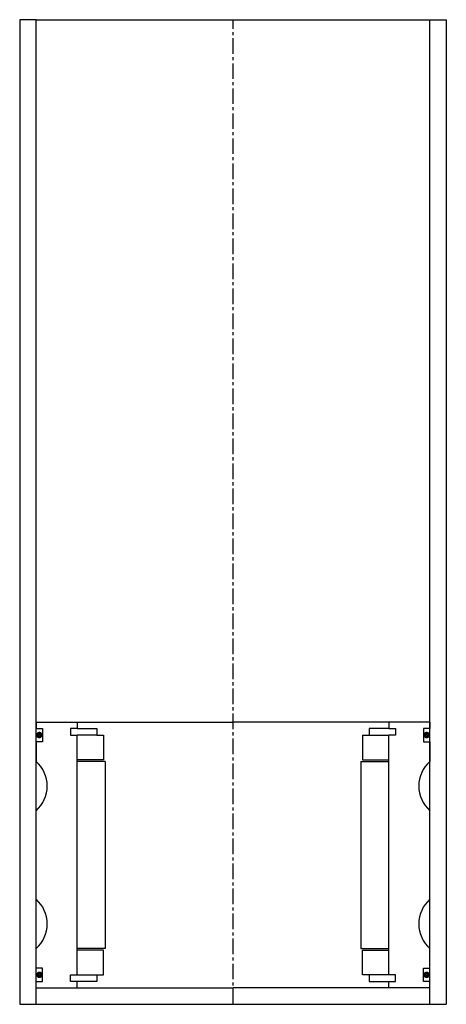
# Model space of a CAD drawing. Extents: x -65 to 65, y -10 to 290.
import ezdxf

# ---------------------------------------------------------------- set-up
doc = ezdxf.new("R2010")
doc.units = 0
doc.header["$LTSCALE"] = 0.15
doc.linetypes.add('CENTER', pattern=[50.8, 31.75, -6.35, 6.35, -6.35])
doc.layers.get('0').update_dxf_attribs({"linetype": 'CONTINUOUS'})
doc.layers.add('CENTER', color=9, linetype='CENTER')

msp = doc.modelspace()

# ---------------------------------------------------------------- linework, layer by layer
for p, q in [((-60, 290), (-65, 290)), ((-65, 290), (-65, -10)), ((-60, -10), (-60, 290)), ((-60, 290), (65, 290)), ((60, -10), (60, 290)), ((60, 290), (65, 290)), ((65, 290), (65, -10)), ((-60, 76), (-47.5, 76)), ((-60, 76), (-60, 74)), ((-47.5, 76), (0, 76)), ((-47.5, 76), (-47.5, 74)), ((47.5, 76), (0, 76)), ((47.5, 76), (47.5, 74)), ((60, 76), (47.5, 76)), ((60, 76), (60, 74)), ((-60, 74), (-58, 74)), ((-58, 74), (-58, 70)), ((-47.5, 74), (-49.5, 74)), ((-49.5, 74), (-49.5, 72)), ((-49.5, 72), (-47.5, 72)), ((-47.5, 74), (-41.5, 74)), ((-47.5, -1), (-47.5, 72)), ((-41.5, 72), (-47.5, 72)), ((-41.5, 74), (-41.5, 72)), ((-41.5, 72), (-39.5, 72)), ((-39.5, 72), (-39.5, 64.5)), ((39.5, 72), (47.5, 72)), ((39.5, 72), (39.5, 72)), ((39.5, 72), (39.5, 64.5)), ((47.5, 74), (41.5, 74)), ((41.5, 74), (41.5, 72)), ((47.5, 74), (49.5, 74)), ((49.5, 72), (47.5, 72)), ((47.5, -1), (47.5, 72)), ((49.5, 74), (49.5, 72)), ((60, 74), (58, 74)), ((58, 74), (58, 70)), ((-58, 70), (-60, 70)), ((-60, 70), (-60, 64)), ((58, 70), (60, 70)), ((60, 70), (60, 64)), ((-39.5, 64.5), (-47.5, 64.5)), ((-39, 64), (-47.5, 64)), ((-39, 64), (-39, 7)), ((39, 64), (39, 7)), ((39, 64), (47.5, 64)), ((39.5, 64.5), (47.5, 64.5)), ((-60, 22), (-60, 49)), ((60, 22), (60, 49)), ((-60, 1), (-60, 7)), ((-39, 7), (-47.5, 7)), ((-39.5, 6.5), (-47.5, 6.5)), ((-39.5, -1), (-39.5, 6.5)), ((39, 7), (47.5, 7)), ((39.5, -1), (39.5, 6.5)), ((39.5, 6.5), (47.5, 6.5)), ((60, 1), (60, 7)), ((-58, 1), (-60, 1)), ((-58, -3), (-58, 1)), ((58, -3), (58, 1)), ((58, 1), (60, 1)), ((-60, -3), (-58, -3)), ((-49.5, -3), (-49.5, -1)), ((-49.5, -1), (-47.5, -1)), ((-47.5, -3), (-49.5, -3)), ((-47.5, -1), (-41.5, -1)), ((-47.5, -5), (-47.5, -3)), ((-41.5, -3), (-47.5, -3)), ((-41.5, -1), (-41.5, -3)), ((-41.5, -1), (-39.5, -1)), ((47.5, -1), (39.5, -1)), ((39.5, -1), (39.5, -1)), ((41.5, -1), (41.5, -3)), ((41.5, -3), (47.5, -3)), ((49.5, -1), (47.5, -1)), ((47.5, -5), (47.5, -3)), ((47.5, -3), (49.5, -3)), ((49.5, -3), (49.5, -1)), ((60, -3), (58, -3)), ((-60, -5), (-47.5, -5)), ((-47.5, -5), (0, -5)), ((47.5, -5), (0, -5)), ((60, -5), (47.5, -5)), ((-60, -10), (-60, -8)), ((60, -10), (60, -8)), ((-65, -10), (65, -10))]:
    msp.add_line(p, q)
at = {"const_width": 0.95}
for points in [[(-58.51, 72.04, -1), (-59.56, 72.04, -1)], [(58.51, 72.04, 1), (59.56, 72.04, 1)], [(-58.45, -1.02, -1), (-59.5, -1.02, -1)], [(58.45, -1.02, 1), (59.5, -1.02, 1)]]:
    msp.add_lwpolyline(points, format="xyb", close=True, dxfattribs=at)
for centre, start, end in [((-66.61, 56.5), 311.4096, 48.5904), ((66.61, 56.5), 131.4096, 228.5904), ((-66.61, 14.5), 311.4096, 48.5904), ((66.61, 14.5), 131.4096, 228.5904)]:
    msp.add_arc(centre, 10, start, end)
at = {"layer": 'CENTER'}
for q in [(0, 290), (0, 71), (0, 71), (0, 71), (0, 58)]:
    msp.add_line((0, -10), q, dxfattribs=at)

doc.saveas('drawing.dxf')
